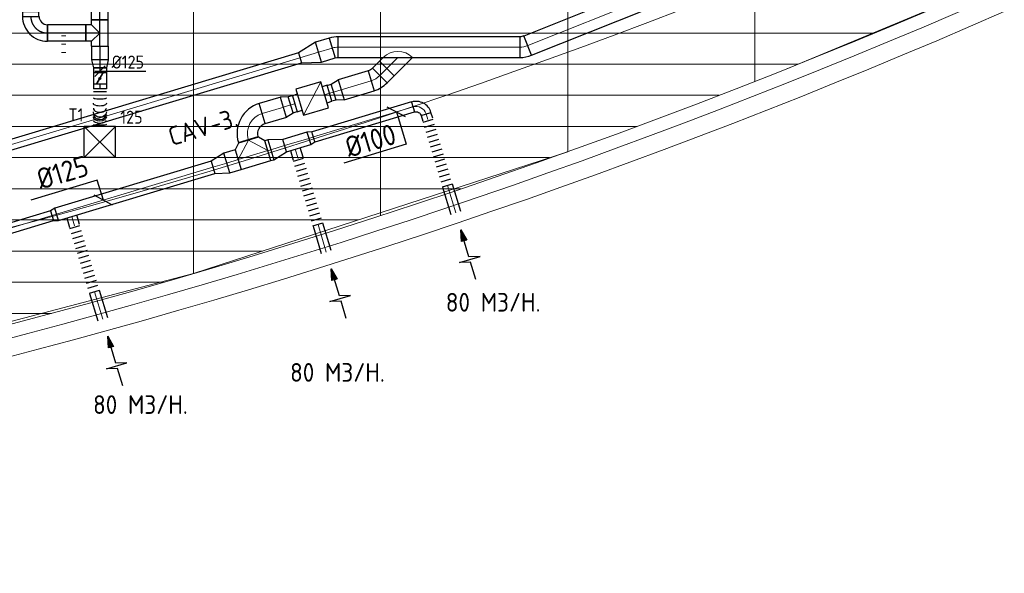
# Model space of a CAD drawing. Header units: millimetres. Extents: x -72915 to 21022, y 6278 to 52916.
# Tile 39 of 60: x -29087 to -19617, y 7747 to 13077. Entities that reach past the tile are written whole.
import ezdxf
from ezdxf.enums import TextEntityAlignment as Align

# ---------------------------------------------------------------- set-up
doc = ezdxf.new("R2010")
doc.units = ezdxf.units.MM
doc.header["$LTSCALE"] = 50
doc.linetypes.add('CENTER2', pattern=[28.575, 19.05, -3.175, 3.175, -3.175])
for name, color, linetype in [('4plfd', 254, 'Continuous'), ('WL570---_RETOUR', 100, 'Continuous'), ('WL570---_TOEVOER', 200, 'Continuous'), ('WL570---_TOEVOER_HL', 1, 'Continuous'), ('WL570---_TOEVOER_RST', 200, 'Continuous'), ('WL570---_TOEVOER_RST_HL', 1, 'Continuous'), ('WM570---_RETOUR', 2, 'Continuous'), ('WM570---_TOEVOER', 2, 'Continuous'), ('WM570---_TOEVOER_PR', 2, 'Continuous'), ('WM570---_TOEVOER_RST_PR', 1, 'Continuous')]:
    doc.layers.add(name, color=color, linetype=linetype)
for name, color, linetype, lineweight in [('WL570---_BESTAAND-HARTLIJN', 161, 'Continuous', 0), ('WL570---_BESTAAND-MAATVOERING', 161, 'Continuous', 0), ('WL570---_BESTAAND-RETOUR', 140, 'Continuous', 0), ('WL570---_BESTAAND-TOEVOER', 180, 'Continuous', 0)]:
    doc.layers.add(name, color=color, linetype=linetype, lineweight=lineweight)
doc.styles.add('BURO-025', font='ISO96.shx', dxfattribs={"height": 125})
doc.styles.add('MAATVOERING', font='ISO')

# ---------------------------------------------------------------- blocks, each defined once
blk = doc.blocks.new('KARO')
for p, q in [((1, 0.5), (0, 0.5)), ((0, -0.5), (1, -0.5))]:
    blk.add_line(p, q)
at = {"invisible_edges": 15}
blk.add_3dface([(0, 0.5), (0, -0.5), (1, -0.5), (1, 0.5)], dxfattribs=at)
at = {"layer": 'WL570---_BESTAAND-HARTLIJN'}
blk.add_line((0, 0), (1, 0), dxfattribs=at)
blk = doc.blocks.new('AFZPIJL')
for points in [[(0, -10), (0, -6.52), (-2.06, -5.97), (2.06, -5.97), (0, -5.41), (0, 0)], [(-0.26, -2.22), (0, 0)], [(0.26, -2.22), (0, 0)]]:
    blk.add_lwpolyline(points)
blk.add_lwpolyline([(0.52, -2.22), (-0.52, -2.22), (0, 0)], close=True)
blk = doc.blocks.new('MVLINE')
blk.add_line((35.4, -35.4), (-35.4, 35.4))
blk = doc.blocks.new('OBO10000090H')
blk.add_lwpolyline([(50, -100, 0.414214), (-100, 50), (-100, -50, -0.414214), (-50, -100)], format="xyb", close=True)
at = {"invisible_edges": 15}
for points in [[(-91.3, -50.8), (-74, 47.7), (-100, 50), (-100, -50)], [(-82.9, -53), (-48.7, 41), (-74, 47.7), (-91.3, -50.8)], [(-75, -56.7), (-25, 29.9), (-48.7, 41), (-82.9, -53)], [(-67.9, -61.7), (-3.6, 14.9), (-25, 29.9), (-75, -56.7)], [(-61.7, -67.9), (14.9, -3.6), (-3.6, 14.9), (-67.9, -61.7)], [(-56.7, -75), (29.9, -25), (14.9, -3.6), (-61.7, -67.9)], [(-53, -82.9), (41, -48.7), (29.9, -25), (-56.7, -75)], [(-50.8, -91.3), (47.7, -74), (41, -48.7), (-53, -82.9)], [(-50, -100), (50, -100), (47.7, -74), (-50.8, -91.3)]]:
    blk.add_3dface(points, dxfattribs=at)
at = {"layer": 'WL570---_BESTAAND-HARTLIJN'}
blk.add_arc((-100, -100), 100, 0, 90, dxfattribs=at)
blk = doc.blocks.new('OSV2001600740G')
blk.add_lwpolyline([(0, -100), (74.6, -80), (74.6, 80), (0, 100)], close=True)
at = {"layer": 'WL570---_BESTAAND-HARTLIJN'}
blk.add_line((0, 0), (74.6, 0), dxfattribs=at)
blk = doc.blocks.new('VBX1601600016025000')
blk.add_lwpolyline([(50, -130), (300, -130), (300, 130), (50, 130)], close=True)
for points in [[(50, 80), (0, 80), (0, -80), (50, -80)], [(300, -80), (350, -80), (350, 80), (300, 80)]]:
    blk.add_lwpolyline(points)
at = {"layer": 'WL570---_BESTAAND-HARTLIJN'}
blk.add_line((300, 0), (350, 0), dxfattribs=at)
at = {"layer": 'WL570---_BESTAAND-TOEVOER'}
blk.add_line((50, -130), (300, 130), dxfattribs=at)
blk = doc.blocks.new('OBO20000090H')
blk.add_lwpolyline([(100, -200, 0.414214), (-200, 100), (-200, -100, -0.414214), (-100, -200)], format="xyb", close=True)
at = {"invisible_edges": 15}
for points in [[(-182.6, -101.5), (-147.9, 95.4), (-200, 100), (-200, -100)], [(-165.8, -106), (-97.4, 81.9), (-147.9, 95.4), (-182.6, -101.5)], [(-150, -113.4), (-50, 59.8), (-97.4, 81.9), (-165.8, -106)], [(-135.7, -123.4), (-7.2, 29.8), (-50, 59.8), (-150, -113.4)], [(-123.4, -135.7), (29.8, -7.2), (-7.2, 29.8), (-135.7, -123.4)], [(-113.4, -150), (59.8, -50), (29.8, -7.2), (-123.4, -135.7)], [(-106, -165.8), (81.9, -97.4), (59.8, -50), (-113.4, -150)], [(-101.5, -182.6), (95.4, -147.9), (81.9, -97.4), (-106, -165.8)], [(-100, -200), (100, -200), (95.4, -147.9), (-101.5, -182.6)]]:
    blk.add_3dface(points, dxfattribs=at)
at = {"layer": 'WL570---_BESTAAND-HARTLIJN'}
blk.add_arc((-200, -200), 200, 0, 90, dxfattribs=at)
blk = doc.blocks.new('OTS20020020000H')
blk.add_lwpolyline([(-150, -100), (150, -100), (150, 100), (100, 150), (-100, 150), (-150, 100)], close=True)
at = {"layer": 'WL570---_BESTAAND-HARTLIJN'}
blk.add_line((-150, 0), (150, 0), dxfattribs=at)
at = {"layer": 'WL570---_BESTAAND-RETOUR'}
blk.add_lwpolyline([(-150, 0), (0, 150), (150, 0)], dxfattribs=at)
blk = doc.blocks.new('OSV20010001860G')
blk.add_lwpolyline([(0, -100), (186.6, -50), (186.6, 50), (0, 100)], close=True)
at = {"layer": 'WL570---_BESTAAND-HARTLIJN'}
blk.add_line((0, 0), (186.6, 0), dxfattribs=at)
blk = doc.blocks.new('OSV20012501390G')
blk.add_lwpolyline([(0, -100), (140, -62.5), (140, 62.5), (0, 100)], close=True)
at = {"layer": 'WL570---_BESTAAND-HARTLIJN'}
blk.add_line((0, 0), (140, 0), dxfattribs=at)
blk = doc.blocks.new('OSV1251000460G')
blk.add_lwpolyline([(0, -62.5), (46.7, -50), (46.7, 50), (0, 62.5)], close=True)
at = {"layer": 'WL570---_BESTAAND-HARTLIJN'}
blk.add_line((0, 0), (46.7, 0), dxfattribs=at)
blk = doc.blocks.new('FLLINE100')
blk.add_line((0, -50), (0, 50))
blk = doc.blocks.new('OEX1000072400')
at = {"rotation": 286.7710963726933}
for p in [(-202, 670.2), (-187.6, 622.4), (-173.1, 574.5), (-158.7, 526.6), (-144.3, 478.7), (-129.8, 430.9), (-115.4, 383), (-101, 335.1), (-86.6, 287.2), (-72.1, 239.4), (-57.7, 191.5), (-43.3, 143.6), (-28.9, 95.7), (-14.4, 47.9)]:
    blk.add_blockref('FLLINE100', p, dxfattribs=at)
blk = doc.blocks.new('OBO20000017H')
blk.add_lwpolyline([(100, -29.5, 0.074313), (86.9, 58.2), (-104.4, -0.2, -0.074313), (-100, -29.5)], format="xyb", close=True)
at = {"invisible_edges": 15}
for points in [[(-103.5, -3.4), (89.6, 48.7), (86.9, 58.2), (-104.4, -0.2)], [(-102.7, -6.6), (92, 39.1), (89.6, 48.7), (-103.5, -3.4)], [(-101.9, -9.8), (94.2, 29.5), (92, 39.1), (-102.7, -6.6)], [(-101.4, -13.1), (95.9, 19.7), (94.2, 29.5), (-101.9, -9.8)], [(-100.9, -16.3), (97.4, 10), (95.9, 19.7), (-101.4, -13.1)], [(-100.5, -19.6), (98.5, 0.1), (97.4, 10), (-100.9, -16.3)], [(-100.2, -22.9), (99.3, -9.7), (98.5, 0.1), (-100.5, -19.6)], [(-100.1, -26.2), (99.8, -19.6), (99.3, -9.7), (-100.2, -22.9)], [(-100, -29.5), (100, -29.5), (99.8, -19.6), (-100.1, -26.2)]]:
    blk.add_3dface(points, dxfattribs=at)
at = {"layer": 'WL570---_BESTAAND-HARTLIJN'}
blk.add_arc((-200, -29.5), 200, 0, 17, dxfattribs=at)
blk = doc.blocks.new('OZA2000200045R')
blk.add_lwpolyline([(141.4, 0), (176.8, 35.4), (35.4, 176.8), (-141.4, 0)])
at = {"layer": 'WL570---_BESTAAND-HARTLIJN'}
blk.add_line((0, 0), (106.1, 106.1), dxfattribs=at)
at = {"layer": 'WL570---_BESTAAND-TOEVOER'}
blk.add_arc((0, 141.4), 200, 225, 315, dxfattribs=at)
blk = doc.blocks.new('OBO20000028H')
blk.add_lwpolyline([(100, -50.3, 0.122785), (64.9, 90.5), (-111.7, -3.3, -0.122785), (-100, -50.3)], format="xyb", close=True)
at = {"invisible_edges": 15}
for points in [[(-109.3, -8.2), (72.1, 76), (64.9, 90.5), (-111.7, -3.3)], [(-107.1, -13.2), (78.6, 61), (72.1, 76), (-109.3, -8.2)], [(-105.3, -18.3), (84.2, 45.7), (78.6, 61), (-107.1, -13.2)], [(-103.7, -23.5), (89, 30.2), (84.2, 45.7), (-105.3, -18.3)], [(-102.3, -28.7), (93, 14.4), (89, 30.2), (-103.7, -23.5)], [(-101.3, -34.1), (96, -1.6), (93, 14.4), (-102.3, -28.7)], [(-100.6, -39.5), (98.2, -17.8), (96, -1.6), (-101.3, -34.1)], [(-100.1, -44.9), (99.6, -34), (98.2, -17.8), (-100.6, -39.5)], [(-100, -50.3), (100, -50.3), (99.6, -34), (-100.1, -44.9)]]:
    blk.add_3dface(points, dxfattribs=at)
at = {"layer": 'WL570---_BESTAAND-HARTLIJN'}
blk.add_arc((-200, -50.3), 200, 0, 28, dxfattribs=at)
blk = doc.blocks.new('OBO20000022H')
blk.add_lwpolyline([(100, -38.5, 0.096289), (78.2, 73.9), (-107.3, -1, -0.096289), (-100, -38.5)], format="xyb", close=True)
at = {"invisible_edges": 15}
for points in [[(-105.8, -5), (82.7, 61.9), (78.2, 73.9), (-107.3, -1)], [(-104.4, -9.1), (86.7, 49.8), (82.7, 61.9), (-105.8, -5)], [(-103.3, -13.2), (90.2, 37.5), (86.7, 49.8), (-104.4, -9.1)], [(-102.3, -17.3), (93.2, 25), (90.2, 37.5), (-103.3, -13.2)], [(-101.5, -21.5), (95.6, 12.4), (93.2, 25), (-102.3, -17.3)], [(-100.8, -25.7), (97.5, -0.2), (95.6, 12.4), (-101.5, -21.5)], [(-100.4, -30), (98.9, -12.9), (97.5, -0.2), (-100.8, -25.7)], [(-100.1, -34.2), (99.7, -25.7), (98.9, -12.9), (-100.4, -30)], [(-100, -38.5), (100, -38.5), (99.7, -25.7), (-100.1, -34.2)]]:
    blk.add_3dface(points, dxfattribs=at)
at = {"layer": 'WL570---_BESTAAND-HARTLIJN'}
blk.add_arc((-200, -38.5), 200, 0, 22, dxfattribs=at)
blk = doc.blocks.new('Groep-79')
at = {"color": 8, "linetype": 'Continuous', "lineweight": 13}
for p, q in [((-29654.9, 18999.1), (-29654.9, 9183.1)), ((-27854.9, 18999.1), (-27854.9, 9740.1)), ((-26054.9, 18999.1), (-26054.9, 10356)), ((-24254.9, 18999.1), (-24254.9, 11032.8)), ((-23954.9, 11151.6), (-22154.9, 11902)), ((-65620, 11499.1), (-23121.3, 11499.1)), ((-65620, 11199.1), (-23841, 11199.1)), ((-65620, 10899.1), (-24597.7, 10899.1)), ((-65620, 10599.1), (-25389.2, 10599.1)), ((-29654.9, 9183.2), (-26054.9, 10356)), ((-65620, 10299.1), (-26229.6, 10299.1)), ((-65620, 9999.1), (-27084.9, 9999.1)), ((-65620, 9699.1), (-28071.2, 9699.1)), ((-65620, 9399.1), (-28992, 9399.1)), ((-65366, 9099.1), (-29943.5, 9099.1)), ((-33254.9, 8239.9), (-29654.9, 9183.2)), ((-64290.1, 8799.1), (-31019.4, 8799.1))]:
    blk.add_line(p, q, dxfattribs=at)
at = {"color": 8, "linetype": 'Continuous', "lineweight": 13, "flags": 128}
for points in [[(-65620, 12924.8), (-65620, 9039.9, 0.175808), (-22004.9, 11828), (-22004.9, 19149)], [(-47654.9, 6597.2, 0.102915), (-22154.9, 11902, 0.102915)]]:
    blk.add_lwpolyline(points, format="xyb", dxfattribs=at)
blk = doc.blocks.new('Block plafond 1e verd')
at = {"layer": '4plfd'}
blk.add_blockref('Groep-79', (22004.9, -19149), dxfattribs=at)
blk = doc.blocks.new('*U377')
at = {"color": 0, "ltscale": 10}
for p, q in [((150, 150, -2500), (-150, 150, -2500)), ((-150, -150, -2500), (-150, 150, -2500)), ((150, -150, -2500), (-150, 150, -2500)), ((-150, -150, -2500), (150, 150, -2500)), ((150, -150, -2500), (150, 150, -2500)), ((150, -150, -2500), (-150, -150, -2500))]:
    blk.add_line(p, q, dxfattribs=at)
at = {"layer": 'WL570---_TOEVOER_RST_HL', "linetype": 'CENTER2'}
blk.add_circle((0, 0, -2500), 0.075, dxfattribs=at)
at = {"layer": 'WL570---_TOEVOER_RST', "color": 2, "style": 'BURO-025'}
for tag in ['MC', 'Q']:
    blk.add_attdef(tag, text='', height=125, dxfattribs=at).set_placement((0, 0), align=Align.MIDDLE)
at = {"layer": 'WM570---_TOEVOER_RST_PR', "color": 2, "style": 'BURO-025'}
blk.add_attdef('POSNR', text='', height=125, dxfattribs=at).set_placement((0, 0), align=Align.MIDDLE)
blk = doc.blocks.new('*U829')
at = {"color": 0, "ltscale": 10}
for p, q in [((0, 80, -2700), (139.5, 80, -2700)), ((0, -80, -2700), (0, 80, -2700)), ((139.5, 80, -2700), (139.5, -80, -2700)), ((0, -80, -2700), (139.5, -80, -2700))]:
    blk.add_line(p, q, dxfattribs=at)
at = {"layer": 'WL570---_TOEVOER_HL', "linetype": 'CENTER2'}
blk.add_line((0, 0, -2700), (139.5, 0, -2700), dxfattribs=at)
at = {"layer": 'WM570---_TOEVOER_PR', "color": 2, "style": 'BURO-025'}
blk.add_attdef('POSNR', text='', height=125, dxfattribs=at).set_placement((0, 0), align=Align.MIDDLE)
blk = doc.blocks.new('*U833')
at = {"color": 0, "ltscale": 10}
for p, q in [((-80, 80, -2700), (-80, 134.9, -2700)), ((-80, 134.9, -2700), (80, 134.9, -2700)), ((80, 80, -2700), (80, 134.9, -2700)), ((-128.3, 80, -2700), (-80, 80, -2700)), ((-128.3, 80, -2700), (-128.3, -80, -2700)), ((-80, 80, -2700), (0, 0, -2700)), ((80, 80, -2700), (0, 0, -2700)), ((80, 80, -2700), (128.3, 80, -2700)), ((128.3, 80, -2700), (128.3, -80, -2700)), ((-128.3, -80, -2700), (128.3, -80, -2700))]:
    blk.add_line(p, q, dxfattribs=at)
at = {"layer": 'WL570---_TOEVOER_HL', "linetype": 'CENTER2'}
for p, q in [((0, 0, -2700), (0, 134.9, -2700)), ((-128.3, 0, -2700), (128.3, 0, -2700))]:
    blk.add_line(p, q, dxfattribs=at)
at = {"layer": 'WM570---_TOEVOER_PR', "color": 2, "style": 'BURO-025'}
blk.add_attdef('POSNR', text='', height=125, dxfattribs=at).set_placement((0, 0), align=Align.MIDDLE)
blk = doc.blocks.new('*U834')
at = {"color": 0, "ltscale": 10}
for p, q in [((0, 80, -2700), (129.5, 80, -2700)), ((0, -80, -2700), (0, 80, -2700)), ((129.5, 80, -2700), (129.5, -80, -2700)), ((0, -80, -2700), (129.5, -80, -2700))]:
    blk.add_line(p, q, dxfattribs=at)
at = {"layer": 'WL570---_TOEVOER_HL', "linetype": 'CENTER2'}
blk.add_line((0, 0, -2700), (129.5, 0, -2700), dxfattribs=at)
at = {"layer": 'WM570---_TOEVOER_PR', "color": 2, "style": 'BURO-025'}
blk.add_attdef('POSNR', text='', height=125, dxfattribs=at).set_placement((0, 0), align=Align.MIDDLE)
blk = doc.blocks.new('*U835')
at = {"color": 0, "ltscale": 10}
for p, q in [((0, 80, -2700), (78.2, 62.5, -2700)), ((0, 80, -2700), (0, -80, -2700)), ((78.2, 62.5, -2700), (78.2, -62.5, -2700)), ((0, -80, -2700), (78.2, -62.5, -2700))]:
    blk.add_line(p, q, dxfattribs=at)
at = {"layer": 'WL570---_TOEVOER_HL', "linetype": 'CENTER2'}
blk.add_line((0, 0, -2700), (78.2, 0, -2700), dxfattribs=at)
for centre in [(0, 0, -2700), (78.2, 0, -2700)]:
    blk.add_circle(centre, 0.075, dxfattribs=at)
at = {"layer": 'WM570---_TOEVOER_PR', "color": 2, "style": 'BURO-025'}
blk.add_attdef('POSNR', text='', height=125, dxfattribs=at).set_placement((0, 0), align=Align.MIDDLE)
blk = doc.blocks.new('*U836')
at = {"color": 0, "ltscale": 10}
for p, q in [((0, 62.5, -2700), (44.4, 62.5, -2700)), ((0, -62.5, -2700), (0, 62.5, -2700)), ((0, -62.5, -2700), (44.4, -62.5, -2700))]:
    blk.add_line(p, q, dxfattribs=at)
at = {"layer": 'WL570---_TOEVOER_HL', "linetype": 'CENTER2'}
blk.add_line((0, 0, -2700), (44.4, 0, -2700), dxfattribs=at)
at = {"layer": 'WM570---_TOEVOER_PR', "color": 2, "style": 'BURO-025'}
blk.add_attdef('POSNR', text='', height=125, dxfattribs=at).set_placement((0, 0), align=Align.MIDDLE)
blk = doc.blocks.new('*U837')
at = {"ltscale": 10}
for p, q in [((-56.5, 62.5, -2700), (56.5, 62.5, -2700)), ((-56.5, -62.5, -2700), (-56.5, 62.5, -2700)), ((-49.4, 27.3, -2700), (-48.4, 29.1, -2700)), ((48.4, -29.1, -2700), (-49.4, 27.3, -2700)), ((49.4, -27.3, -2700), (-48.4, 29.1, -2700)), ((56.5, 62.5, -2700), (56.5, -62.5, -2700)), ((-56.5, -62.5, -2700), (56.5, -62.5, -2700)), ((48.4, -29.1, -2700), (49.4, -27.3, -2700))]:
    blk.add_line(p, q, dxfattribs=at)
blk.add_circle((0, 0, -2700), 9.41, dxfattribs=at)
at = {"layer": 'WL570---_TOEVOER', "color": 2, "style": 'BURO-025'}
blk.add_attdef('I', text='', height=125, dxfattribs=at).set_placement((0, 0), align=Align.MIDDLE)
at = {"layer": 'WM570---_TOEVOER_PR', "color": 2, "style": 'BURO-025'}
blk.add_attdef('POSNR', text='', height=125, dxfattribs=at).set_placement((0, 0), align=Align.MIDDLE)
blk = doc.blocks.new('*U840')
at = {"color": 0, "ltscale": 10}
for p, q in [((0, 62.5, -2700), (44.4, 62.5, -2700)), ((44.4, 62.5, -2700), (44.4, -62.5, -2700)), ((0, -62.5, -2700), (44.4, -62.5, -2700))]:
    blk.add_line(p, q, dxfattribs=at)
at = {"layer": 'WL570---_TOEVOER_HL', "linetype": 'CENTER2'}
blk.add_line((0, 0, -2700), (44.4, 0, -2700), dxfattribs=at)
at = {"layer": 'WM570---_TOEVOER_PR', "color": 2, "style": 'BURO-025'}
blk.add_attdef('POSNR', text='', height=125, dxfattribs=at).set_placement((0, 0), align=Align.MIDDLE)
blk = doc.blocks.new('*U841')
at = {"color": 0, "ltscale": 10}
for p, q in [((0, 62.5, -2700), (0, -62.5, -2700)), ((30.1, 62.5, -2700), (30.1, -62.5, -2700)), ((362.2, 62.5, -2700), (362.2, -62.5, -2700))]:
    blk.add_line(p, q, dxfattribs=at)
for centre, major_axis, ratio, start_param, end_param in [((87.2, 0, -2700), (0, -62.5), 0.144194, 0, 3.141593), ((184.5, 0, -2700), (0, -62.5), 0.663189, 0, 3.141593), ((242.7, 0, -2700), (0, 62.5), 0.85151, 3.141593, 6.283185), ((303.1, 0, -2700), (0, 62.5), 0.420835, 3.141593, 6.283185)]:
    blk.add_ellipse(centre, major_axis=major_axis, ratio=ratio, start_param=start_param, end_param=end_param, dxfattribs=at)
at = {"color": 0, "ltscale": 10, "extrusion": (0, 0, -1)}
for centre, major_axis, ratio, start_param, end_param in [((139.1, 0, -2700), (0, 62.5), 0.420835, 0, 3.141593), ((219.8, 0, -2700), (0, 62.5), 0.85151, 0, 3.141593), ((269.1, 0, -2700), (0, -62.5), 0.663189, 3.141593, 6.283185), ((342, 0, -2700), (0, -62.5), 0.144194, 3.141593, 6.283185)]:
    blk.add_ellipse(centre, major_axis=major_axis, ratio=ratio, start_param=start_param, end_param=end_param, dxfattribs=at)
at = {"layer": 'WM570---_TOEVOER_PR', "color": 2, "style": 'BURO-025'}
blk.add_attdef('POSNR', text='', height=125, dxfattribs=at).set_placement((0, 0), align=Align.MIDDLE)
blk = doc.blocks.new('*U847')
at = {"color": 0, "ltscale": 10}
for p, q in [((0, 80), (369.9, 80)), ((0, -80), (0, 80)), ((369.9, 80), (369.9, -80)), ((0, -80), (369.9, -80))]:
    blk.add_line(p, q, dxfattribs=at)
at = {"layer": 'WL570---_TOEVOER_HL', "linetype": 'CENTER2'}
blk.add_line((0, 0), (369.9, 0), dxfattribs=at)
at = {"layer": 'WM570---_TOEVOER_PR', "color": 2, "style": 'BURO-025'}
blk.add_attdef('POSNR', text='', height=125, dxfattribs=at).set_placement((0, 0), align=Align.MIDDLE)
blk = doc.blocks.new('*U848')
at = {"color": 0, "ltscale": 10}
for p, q in [((-80, 160), (80, 160)), ((-160, 76), (-206.7, 76)), ((-206.7, -76), (-206.7, 76)), ((-160, -80), (-160, 80)), ((-160, -76), (-206.7, -76))]:
    blk.add_line(p, q, dxfattribs=at)
for radius in [80, 240]:
    blk.add_arc((-160, 160), radius, 270, 0, dxfattribs=at)
at = {"layer": 'WL570---_TOEVOER_HL', "linetype": 'CENTER2'}
blk.add_arc((-160, 160), 160, 270, 0, dxfattribs=at)
at = {"layer": 'WM570---_TOEVOER_PR', "color": 2, "style": 'BURO-025'}
blk.add_attdef('POSNR', text='', height=125, dxfattribs=at).set_placement((0, 0), align=Align.MIDDLE)
blk = doc.blocks.new('*U850')
at = {"layer": 'WM570---_TOEVOER', "color": 0, "ltscale": 10}
for p, q in [((-50, -50), (50, 50)), ((-50, 0), (442.9, 0))]:
    blk.add_line(p, q, dxfattribs=at)
at = {"layer": 'WM570---_TOEVOER', "color": 0, "style": 'BURO-025'}
blk.add_text('%%c125', height=125, dxfattribs=at).set_placement((112.5, 25))

msp = doc.modelspace()

# ---------------------------------------------------------------- linework, layer by layer
at = {"layer": 'WL570---_BESTAAND-MAATVOERING'}
for radius, start, end in [(63040.6, 253.359756, 292.968331), (64240.6, 253.679371, 293.67904)]:
    msp.add_arc((-45416.8, 71987.1), radius, start, end, dxfattribs=at)
at = {"layer": 'WM570---_RETOUR'}
for points in [[(-25464.1, 12188.6), (-25370.1, 11876.7), (-25969.6, 11696)], [(-28282, 11338.7), (-28340.5, 11532.8), (-28981.1, 11339.8)]]:
    msp.add_lwpolyline(points, dxfattribs=at)

# ---------------------------------------------------------------- block references
at = {"layer": 'WL570---_BESTAAND-TOEVOER', "xscale": -41.65426006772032, "yscale": 160, "zscale": 160}
msp.add_blockref('KARO', (-28642.4, 12840.9), dxfattribs=at)
at = {"layer": 'WL570---_RETOUR'}
for name, p, xscale, yscale, zscale, rotation in [('KARO', (-24201.1, 12826.6), 2390.533302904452, 200, 200, 21.79342245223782), ('KARO', (-26212.7, 12763.9), 138.3145395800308, 200, 200, 16.77000000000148), ('KARO', (-24275.3, 12812.3), 1747.202476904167, 200, 200, 180), ('KARO', (-26391.3, 12710.1), 4738.525493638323, 100, 100, 196.7700000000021), ('KARO', (-25556, 12606.2), 95.57390184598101, 200, 200, 225), ('KARO', (-25707.2, 12488.6), 302.015740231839, 200, 200, 196.7699999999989), ('KARO', (-26067.9, 12379.9), -41.65426006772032, 160, 160, 16.77000000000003), ('KARO', (-26547.3, 12235.4), 216.2812768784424, 200, 200, 196.77), ('KARO', (-26480.1, 12255.7), 41.65426006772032, 160, 160, 16.77), ('KARO', (-25303.8, 12236.3), 999.044734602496, 100, 100, 196.7710963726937), ('KARO', (-25162.8, 12115.2), 55.98824614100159, 100, 100, 106.7710963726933), ('KARO', (-26888.2, 11923.8), 8.033562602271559, 200, 200, 286.77), ('KARO', (-26539.1, 11864), 243.4718504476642, 125, 125, 16.77000000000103), ('KARO', (-26700.7, 11815.3), 28.82339029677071, 200, 200, 16.77000000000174), ('KARO', (-26408.5, 11739.6), 95.46200842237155, 100, 100, 106.7710963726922), ('KARO', (-26986.2, 11729.3), 113.3662558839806, 200, 200, 196.7699999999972), ('KARO', (-27228.7, 11656.2), 1569.657496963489, 125, 125, 196.7699999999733), ('KARO', (-24971.4, 11479.9), 275.9456809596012, 100, 100, 286.7710963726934), ('KARO', (-30207, 10758.6), 1494.792856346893, 100, 100, 16.77109637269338), ('KARO', (-28559.3, 11091.6), 94.30230512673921, 100, 100, 106.7710963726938), ('KARO', (-26217.7, 11104.1), 275.9456809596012, 100, 100, 286.7710963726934), ('AFZPIJL', (-24844.2, 11053.7), 50, 50, 50, 16.77109637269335), ('AFZPIJL', (-26090.5, 10678), 50, 50, 50, 16.77109637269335), ('KARO', (-28367.9, 10456.3), 275.9456809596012, 100, 100, 286.7710963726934), ('AFZPIJL', (-28240.7, 10030.1), 50, 50, 50, 16.77109637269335)]:
    msp.add_blockref(name, p, dxfattribs=dict(at, xscale=xscale, yscale=yscale, zscale=zscale, rotation=rotation))
for name, p, rotation in [('OBO20000017H', (-26052, 12812.3), 90.00000000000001), ('OBO20000022H', (-24236.8, 12812.3), 270), ('OSV20010001860G', (-26212.7, 12763.9), 196.7699999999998), ('OZA2000200045R', (-25449.9, 12712.3), 180), ('OBO20000028H', (-25659.1, 12503.1), 286.7699999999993), ('VBX1601600016025000', (-26441.6, 12267.3), 16.76999999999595), ('OSV2001600740G', (-26551.6, 12234.2), 16.77), ('OBO10000090H', (-25208, 12265.1), 16.77109637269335), ('OBO20000090H', (-26945.9, 12115.3), 106.77), ('OTS20020020000H', (-26842.6, 11772.5), 16.77), ('OSV20012501390G', (-26673.1, 11823.6), 16.77000000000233), ('OSV1251000460G', (-26306, 11934.2), 16.77000000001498), ('OSV20012501390G', (-27094.7, 11696.5), 196.7699999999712), ('OSV1251000460G', (-28731.6, 11203.3), 196.7699999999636)]:
    msp.add_blockref(name, p, dxfattribs=dict(at, rotation=rotation))
at = {"layer": 'WL570---_RETOUR', "xscale": -1, "rotation": 16.77000000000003}
msp.add_blockref('OSV2001600740G', (-25996.4, 12401.4), dxfattribs=at)
at = {"layer": 'WL570---_RETOUR'}
for p in [(-24957.7, 11434.5), (-26204, 11058.8), (-28354.2, 10410.9)]:
    msp.add_blockref('OEX1000072400', p, dxfattribs=at)
at = {"layer": 'WL570---_TOEVOER'}
for name, p, rotation in [('*U829', (-28315.4, 13076.7, 2700), 90), ('*U848', (-28980.2, 12948.4), 270), ('*U833', (-28315.4, 12948.4, 2700), 90), ('*U847', (-28450.3, 12948.4), 180), ('*U834', (-28315.4, 12820.1, 2700), 270), ('*U835', (-28315.4, 12690.6, 2700), 270), ('*U836', (-28315.4, 12612.4, 2700), 270), ('*U837', (-28315.4, 12511.5, 2700), 270), ('*U840', (-28315.4, 12455.1, 2700), 270), ('*U841', (-28315.4, 12410.6, 2700), 270)]:
    msp.add_blockref(name, p, dxfattribs=dict(at, rotation=rotation))
ref = msp.add_blockref('*U377', (-28315.4, 11898.4, 2500), dxfattribs=at)
ref.add_attrib('Q', '125', (-28119.7, 12075.4), dxfattribs={"layer": 'WL570---_TOEVOER_RST', "color": 2, "height": 125, "style": 'BURO-025'})
ref.add_attrib('MC', 'T1', (-28618.7, 12097.4), dxfattribs={"layer": 'WL570---_TOEVOER_RST', "color": 2, "height": 125, "style": 'BURO-025'})
at = {"layer": 'WM570---_RETOUR', "xscale": 2, "yscale": 2, "zscale": 2}
for p, rotation in [((-25464.1, 12188.6), 16.77109637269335), ((-28282, 11338.7), 16.77109637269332)]:
    msp.add_blockref('MVLINE', p, dxfattribs=dict(at, rotation=rotation))
at = {"layer": 'WM570---_TOEVOER'}
for name, p in [('Block plafond 1e verd', (-19765.4, 20598.3)), ('*U850', (-28315.4, 12581.1, 2700))]:
    msp.add_blockref(name, p, dxfattribs=at)

# ---------------------------------------------------------------- texts
at = {"layer": 'WM570---_RETOUR', "style": 'MAATVOERING'}
msp.add_text('CAV-3.', height=180, rotation=16.77, dxfattribs=at).set_placement((-27623.5, 11859))
for s, p in [('%%c100', (-25448.5, 11887)), ('%%c125', (-28407.6, 11582.2))]:
    msp.add_text(s, height=200, rotation=16.7711, dxfattribs=at).set_placement(p, align=Align.RIGHT)
for p in [(-24988.8, 10265.9), (-26486.4, 9590.9), (-28381.5, 9281.1), (-30058.3, 8768.2)]:
    msp.add_text('80 M3/H.', height=180, dxfattribs=at).set_placement(p)

doc.saveas('drawing.dxf')
